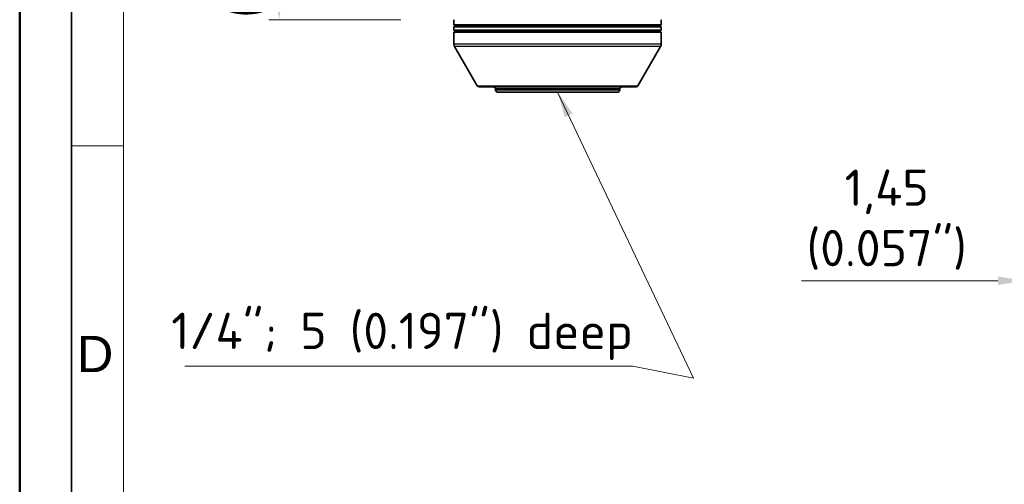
# Model space of a CAD drawing. Header units: millimetres. Extents: x 0 to 420, y 0 to 297.
# Tile 5 of 53: x 0 to 95, y 110 to 155. Entities that reach past the tile are written whole.
import ezdxf

# ---------------------------------------------------------------- set-up
doc = ezdxf.new("R2010")
doc.units = ezdxf.units.MM
doc.layers.get('0').update_dxf_attribs({"lineweight": 25})
for name, color, linetype, lineweight in [('001', 7, 'Continuous', 50), ('Bemaßung (ISO)', 7, 'Continuous', 18), ('Sichtbar (ISO)', 7, 'Continuous', 35), ('Sichtbar schmal (ISO)', 7, 'Continuous', 25), ('Symbol (ISO)', 7, 'Continuous', 18)]:
    doc.layers.add(name, color=color, linetype=linetype, lineweight=lineweight)
doc.layers.add('Symbole(DIN)', color=3, linetype='Continuous', lineweight=25, true_color=0x00ff00)
doc.styles.add('Aktuell-DIN', font='arial.ttf')
doc.styles.add('Notiztext (DIN)', font='isocpeur.ttf')
doc.dimstyles.new('Standard (DIN)', dxfattribs={"dimtxt": 3.5, "dimasz": 2.5, "dimexe": 1, "dimexo": 0, "dimgap": 0.7, "dimtad": 1, "dimtoh": 1, "dimrnd": 1e-08, "dimtxsty": 'Notiztext (DIN)', "dimcen": 0.09, "dimdle": 10, "dimclrd": 256, "dimclre": 256, "dimclrt": 256, "dimazin": 2, "dimtfac": 0.514286, "dimtdec": 4, "dimtmove": 0, "dimatfit": 3, "dimfxl": 1, "dimtolj": 1, "dimlwd": -1, "dimlwe": -1, "dimarcsym": 0})
doc.dimstyles.new('Standard - Methode 2a (DIN)$7', dxfattribs={"dimtxt": 3.5, "dimasz": 2.5, "dimexe": 3.175, "dimexo": 0.8, "dimgap": 0.8, "dimtad": 1, "dimtih": 1, "dimtoh": 1, "dimrnd": 1e-08, "dimtxsty": 'Notiztext (DIN)', "dimcen": 0.09, "dimdle": 10, "dimclrd": 256, "dimclre": 256, "dimclrt": 256, "dimazin": 2, "dimtfac": 1, "dimtmove": 0, "dimatfit": 3, "dimfxl": 1, "dimtolj": 1, "dimlwd": -1, "dimlwe": -1, "dimarcsym": 0})

# ---------------------------------------------------------------- blocks, each defined once
blk = doc.blocks.new('*D28')
at = {"layer": 'Bemaßung (ISO)', "transparency": 16777216}
for p, q in [((98.317, 163.991), (98.317, 128.991)), ((96.865, 156.316), (96.865, 128.991)), ((94.365, 129.991), (75.415, 129.991)), ((98.317, 129.991), (96.865, 129.991)), ((100.817, 129.991), (103.317, 129.991))]:
    blk.add_line(p, q, dxfattribs=at)
for points in [[(94.365, 130.408), (94.365, 129.574), (96.865, 129.991)], [(100.817, 130.408), (100.817, 129.574), (98.317, 129.991)]]:
    blk.add_solid(points, dxfattribs=at)
at = {"layer": 'Defpoints', "color": 0, "transparency": 16777216}
for p in [(98.317, 163.991), (96.865, 156.316), (98.317, 129.991)]:
    blk.add_point(p, dxfattribs=at)
at = {"layer": 'Bemaßung (ISO)', "transparency": 16777216, "insert": (83.64, 140.724), "char_height": 3.5, "attachment_point": 2, "style": 'Notiztext (DIN)'}
blk.add_mtext('\\A1;1,45{\\P(0.057")}', dxfattribs=at)
blk = doc.blocks.new('*D32')
at = {"layer": 'Bemaßung (ISO)', "transparency": 16777216}
for p, q in [((32.438, 171.032), (24.033, 171.032)), ((25.033, 168.532), (25.033, 157.681)), ((36.785, 155.181), (24.033, 155.181))]:
    blk.add_line(p, q, dxfattribs=at)
for points in [[(24.616, 168.532), (25.45, 168.532), (25.033, 171.032)], [(24.616, 157.681), (25.45, 157.681), (25.033, 155.181)]]:
    blk.add_solid(points, dxfattribs=at)
at = {"layer": 'Defpoints', "color": 0, "transparency": 16777216}
for p in [(32.438, 171.032), (25.033, 155.181), (36.785, 155.181)]:
    blk.add_point(p, dxfattribs=at)
at = {"layer": 'Bemaßung (ISO)', "transparency": 16777216, "insert": (14.3, 163.106), "char_height": 3.5, "attachment_point": 2, "rotation": 90, "style": 'Notiztext (DIN)'}
blk.add_mtext('\\A1;15,9{\\P(0.626")}', dxfattribs=at)
blk = doc.blocks.new('Ränder Basler-A3')
at = {"layer": '001'}
blk.add_line((0, 0), (0, 297), dxfattribs=at)
at = {"layer": '001', "color": 7, "linetype": 'Continuous', "lineweight": 35}
blk.add_line((5, 5), (5, 292), dxfattribs=at)
at = {"layer": '001', "color": 7, "linetype": 'Continuous', "lineweight": 18}
for p, q in [((10, 10), (10, 287)), ((10, 142.998), (5, 142.998))]:
    blk.add_line(p, q, dxfattribs=at)
at = {"layer": 'Symbole(DIN)', "color": 250, "true_color": 0x3f3f3f, "insert": (5.503, 122.921), "char_height": 3.5, "attachment_point": 4, "style": 'Aktuell-DIN'}
blk.add_mtext('\\fArial|b0|i0;D', dxfattribs=at)

msp = doc.modelspace()

# ---------------------------------------------------------------- linework, layer by layer
at = {"layer": 'Sichtbar (ISO)'}
for p, q in [((41.895, 155.181), (41.895, 154.681)), ((61.895, 155.181), (61.895, 154.681)), ((61.895, 154.681), (41.895, 154.681)), ((42.069, 154.581), (41.895, 154.681)), ((42.069, 154.581), (41.895, 154.481)), ((41.895, 154.481), (61.895, 154.481)), ((41.895, 154.481), (41.895, 154.181)), ((61.895, 154.181), (41.895, 154.181)), ((42.069, 154.081), (41.895, 154.181)), ((42.069, 154.081), (41.895, 153.981)), ((41.895, 153.981), (61.895, 153.981)), ((41.895, 153.981), (41.895, 152.835)), ((42.069, 154.581), (61.722, 154.581)), ((42.069, 154.081), (61.722, 154.081)), ((61.722, 154.581), (61.895, 154.681)), ((61.722, 154.581), (61.895, 154.481)), ((61.722, 154.081), (61.895, 154.181)), ((61.722, 154.081), (61.895, 153.981)), ((61.895, 154.481), (61.895, 154.181)), ((61.895, 153.981), (61.895, 152.835)), ((44.147, 148.801), (41.962, 152.585)), ((59.644, 148.801), (61.828, 152.585)), ((59.47, 148.701), (44.32, 148.701)), ((45.895, 148.401), (45.895, 148.501)), ((57.695, 148.201), (46.095, 148.201)), ((57.895, 148.401), (57.895, 148.501))]:
    msp.add_line(p, q, dxfattribs=at)
for centre, radius, start, end in [((42.395, 152.835), 0.5, 180, 210), ((61.395, 152.835), 0.5, 330, 0), ((44.32, 148.901), 0.2, 210, 270), ((45.695, 148.501), 0.2, 0, 90), ((46.095, 148.401), 0.2, 180, 270), ((57.695, 148.401), 0.2, 270, 0), ((58.095, 148.501), 0.2, 90, 180), ((59.47, 148.901), 0.2, 270, 330)]:
    msp.add_arc(centre, radius, start, end, dxfattribs=at)
at = {"layer": 'Sichtbar schmal (ISO)'}
for p, q in [((41.895, 152.835), (61.895, 152.835)), ((61.828, 152.585), (41.962, 152.585)), ((44.147, 148.801), (59.644, 148.801)), ((57.895, 148.501), (45.895, 148.501)), ((45.895, 148.401), (57.895, 148.401))]:
    msp.add_line(p, q, dxfattribs=at)

# ---------------------------------------------------------------- block references
msp.add_blockref('Ränder Basler-A3', (0, 0))

# ---------------------------------------------------------------- texts
at = {"layer": 'Symbol (ISO)', "insert": (59.158, 122.345), "char_height": 3.5, "width": 43.90584, "attachment_point": 9, "style": 'Notiztext (DIN)'}
msp.add_mtext('{1/4"; 5 (0.197") deep}', dxfattribs=at)

# ---------------------------------------------------------------- dimensions: what is measured, and where the dimension line sits
at = {"layer": 'Bemaßung (ISO)'}
for base, p1, p2, angle, text, override, picture, middle in [((25.033, 155.181), (32.438, 171.032), (36.785, 155.181), 270, '<>{\\P(0.626")}', {"dimtoh": 0, "dimdec": 1, "dimtp": 0, "dimtm": 0, "dimtdec": 4, "dimtofl": 0, "dimatfit": 1, "dimtvp": -0.25}, '*D32', (25.033, 163.106)), ((98.317, 129.991), (96.865, 156.316), (98.317, 163.991), 180, '<>{\\P(0.057")}', {"dimtoh": 0, "dimdec": 2, "dimtp": 0, "dimtm": 0, "dimtdec": 4, "dimtofl": 1, "dimatfit": 1, "dimtvp": -0.25}, '*D28', (83.64, 129.991))]:
    dim = msp.add_linear_dim(base=base, p1=p1, p2=p2, angle=angle, text=text, dimstyle='Standard (DIN)', override=override, dxfattribs=at)
    dim.commit()
    dim.dimension.update_dxf_attribs({"geometry": picture, "text_midpoint": middle, "dimtype": 160})

# ---------------------------------------------------------------- leaders
at = {"layer": 'Symbol (ISO)', "annotation_type": 0, "has_hookline": 1, "hookline_direction": 1, "text_width": 43.225}
msp.add_leader([(51.895, 148.201), (65.013, 120.595), (59.158, 121.762)], dimstyle='Standard - Methode 2a (DIN)$7', override={"dimgap": 0, "dimtad": 1}, dxfattribs=at)

doc.saveas('drawing.dxf')
